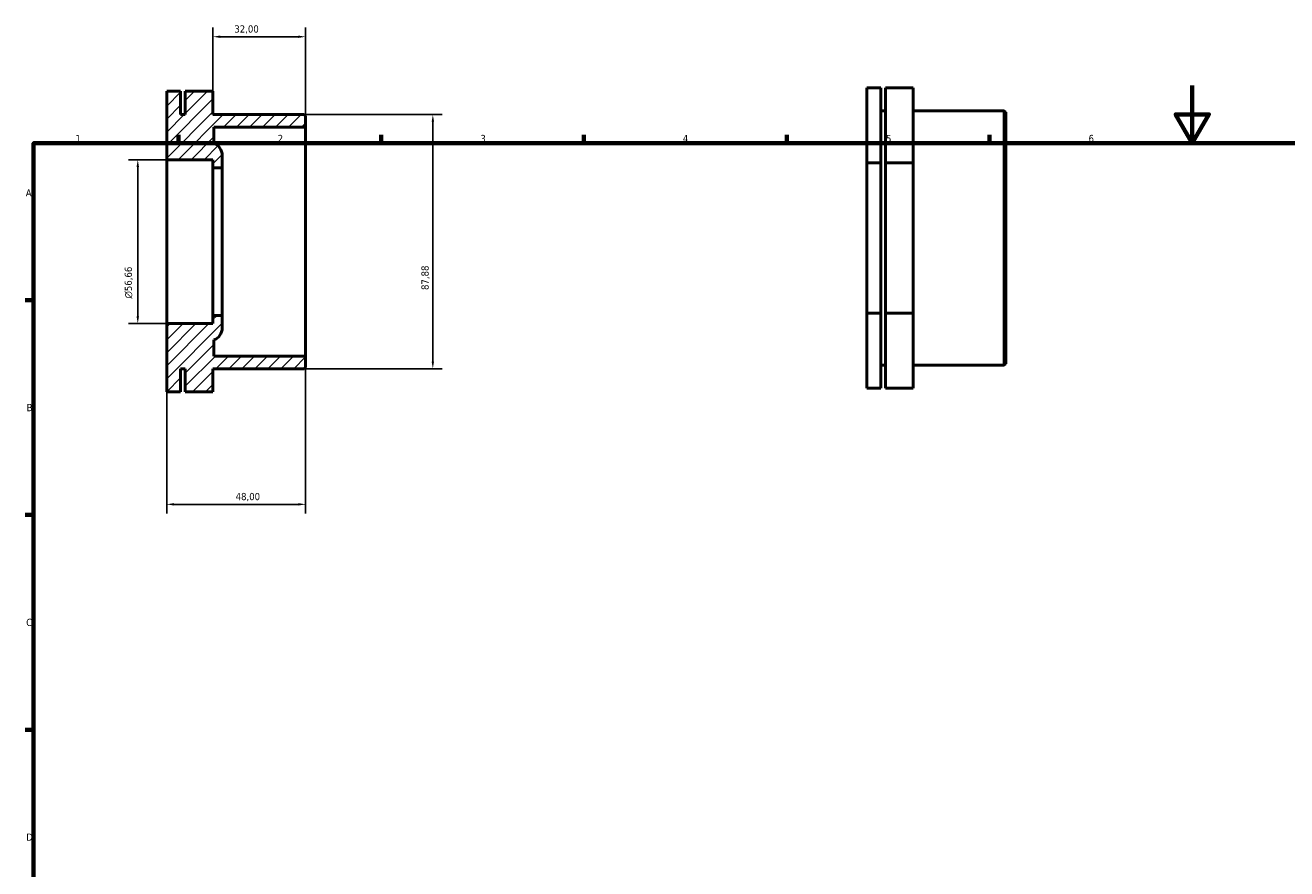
# Model space of a CAD drawing. Header units: millimetres. Extents: x 0 to 906, y -12 to 615.
# Tile 2 of 3: x 17 to 453, y 323 to 615. Entities that reach past the tile are written whole.
import ezdxf

# ---------------------------------------------------------------- set-up
doc = ezdxf.new("R2010")
doc.units = ezdxf.units.MM
for name, color, linetype, lineweight in [('Border (ISO)', 7, 'Continuous', 70), ('Dimension (ISO)', 7, 'Continuous', 25), ('Hatch (ISO)', 7, 'Continuous', 18), ('Visible (ISO)', 7, 'Continuous', 50)]:
    doc.layers.add(name, color=color, linetype=linetype, lineweight=lineweight)
doc.styles.add('Note Text (ISO)', font='tahoma.ttf')
doc.dimstyles.new('Default (ISO)', dxfattribs={"dimtxt": 2.5, "dimasz": 2.5, "dimexe": 3.175, "dimexo": 0, "dimgap": 0.762, "dimtad": 1, "dimrnd": 1e-08, "dimzin": 0, "dimtxsty": 'Note Text (ISO)', "dimcen": 0.09, "dimdle": 10, "dimclrd": 256, "dimclre": 256, "dimclrt": 232, "dimazin": 0, "dimtfac": 1.40208, "dimtmove": 0, "dimatfit": 3, "dimfxl": 1, "dimtolj": 1, "dimtzin": 0, "dimlwd": -1, "dimlwe": -1, "dimarcsym": 0})

# ---------------------------------------------------------------- blocks, each defined once
blk = doc.blocks.new('Borders Default Border')
at = {"layer": 'Border (ISO)'}
for p, q in [((70.08, 574), (70.08, 576.9)), ((140.17, 574), (140.17, 576.9)), ((210.25, 574), (210.25, 576.9)), ((280.33, 574), (280.33, 576.9)), ((350.42, 574), (350.42, 576.9)), ((20, 519.75), (17.1, 519.75)), ((20, 445.5), (17.1, 445.5)), ((20, 371.25), (17.1, 371.25))]:
    blk.add_line(p, q, dxfattribs=at)
at = {"layer": 'Border (ISO)', "flags": 128}
for points in [[(420.5, 594), (420.5, 574), (414.73, 584), (426.27, 584), (420.5, 574)], [(20, 20), (20, 574), (821, 574), (821, 20), (20, 20)]]:
    blk.add_lwpolyline(points, dxfattribs=at)
at = {"layer": 'Border (ISO)', "color": 232, "true_color": 0xca0064, "char_height": 2.5, "attachment_point": 7, "style": 'Note Text (ISO)'}
for s, insert in [('1', (34.48, 574.4)), ('2', (104.37, 574.4)), ('3', (174.43, 574.35)), ('4', (244.42, 574.4)), ('5', (314.64, 574.35)), ('6', (384.66, 574.35)), ('A', (17.29, 555.62)), ('B', (17.59, 481.37)), ('C', (17.43, 407.08)), ('D', (17.43, 332.88))]:
    blk.add_mtext(s, dxfattribs=dict(at, insert=insert))
blk = doc.blocks.new('*D7')
at = {"layer": 'Defpoints', "color": 0, "transparency": 16777216}
for p in [(66, 511.67), (114, 500.45), (114, 449.18)]:
    blk.add_point(p, dxfattribs=at)
at = {"layer": 'Dimension (ISO)', "transparency": 16777216}
for p, q in [((66, 511.67), (66, 446.01)), ((114, 500.45), (114, 446.01)), ((68.5, 449.18), (111.5, 449.18))]:
    blk.add_line(p, q, dxfattribs=at)
for points in [[(68.5, 449.6), (68.5, 448.76), (66, 449.18)], [(111.5, 449.6), (111.5, 448.76), (114, 449.18)]]:
    blk.add_solid(points, dxfattribs=at)
at = {"layer": 'Dimension (ISO)', "color": 232, "true_color": 0xca0064, "transparency": 16777216, "insert": (89.83, 453.12), "char_height": 2.5, "attachment_point": 1, "style": 'Note Text (ISO)'}
blk.add_mtext('\\A1;48,00', dxfattribs=at)
blk = doc.blocks.new('*D9')
at = {"layer": 'Defpoints', "color": 0, "transparency": 16777216}
for p in [(66, 568.33), (56, 511.67), (66, 511.67)]:
    blk.add_point(p, dxfattribs=at)
at = {"layer": 'Dimension (ISO)', "transparency": 16777216}
for p, q in [((66, 568.33), (52.83, 568.33)), ((56, 565.83), (56, 514.17)), ((66, 511.67), (52.83, 511.67))]:
    blk.add_line(p, q, dxfattribs=at)
for points in [[(55.58, 565.83), (56.42, 565.83), (56, 568.33)], [(55.58, 514.17), (56.42, 514.17), (56, 511.67)]]:
    blk.add_solid(points, dxfattribs=at)
at = {"layer": 'Dimension (ISO)', "color": 232, "true_color": 0xca0064, "transparency": 16777216, "insert": (51.48, 520.3), "char_height": 2.5, "attachment_point": 1, "rotation": 90, "style": 'Note Text (ISO)'}
blk.add_mtext('\\A1;\\fAIGDT|b0|i0;\\H2.5000;\\ln\\fTahoma|b0|i0;\\H2.5000;56,66', dxfattribs=at)
blk = doc.blocks.new('*D10')
at = {"layer": 'Defpoints', "color": 0, "transparency": 16777216}
for p in [(113.52, 583.94), (113.52, 496.06), (158, 496.06)]:
    blk.add_point(p, dxfattribs=at)
at = {"layer": 'Dimension (ISO)', "transparency": 16777216}
for p, q in [((113.52, 583.94), (161.18, 583.94)), ((158, 581.44), (158, 498.56)), ((113.52, 496.06), (161.18, 496.06))]:
    blk.add_line(p, q, dxfattribs=at)
for points in [[(157.59, 581.44), (158.42, 581.44), (158, 583.94)], [(157.59, 498.56), (158.42, 498.56), (158, 496.06)]]:
    blk.add_solid(points, dxfattribs=at)
at = {"layer": 'Dimension (ISO)', "color": 232, "true_color": 0xca0064, "transparency": 16777216, "insert": (154.06, 523.28), "char_height": 2.5, "attachment_point": 1, "rotation": 90, "style": 'Note Text (ISO)'}
blk.add_mtext('\\A1;87,88', dxfattribs=at)
blk = doc.blocks.new('*D11')
at = {"layer": 'Defpoints', "color": 0, "transparency": 16777216}
for p in [(82, 610.83), (82, 591.96), (114, 579.55)]:
    blk.add_point(p, dxfattribs=at)
at = {"layer": 'Dimension (ISO)', "transparency": 16777216}
for p, q in [((82, 591.96), (82, 614.01)), ((111.5, 610.83), (84.5, 610.83)), ((114, 579.55), (114, 614.01))]:
    blk.add_line(p, q, dxfattribs=at)
for points in [[(84.5, 611.25), (84.5, 610.42), (82, 610.83)], [(111.5, 611.25), (111.5, 610.42), (114, 610.83)]]:
    blk.add_solid(points, dxfattribs=at)
at = {"layer": 'Dimension (ISO)', "color": 232, "true_color": 0xca0064, "transparency": 16777216, "insert": (89.38, 614.77), "char_height": 2.5, "attachment_point": 1, "style": 'Note Text (ISO)'}
blk.add_mtext('\\A1;32,00', dxfattribs=at)

msp = doc.modelspace()

# ---------------------------------------------------------------- hatches: boundary and pattern name
at = {"layer": 'Hatch (ISO)'}
h = msp.add_hatch(dxfattribs=at)
h.set_pattern_fill('ANSI31', color=256, scale=25.4, style=0)
h.set_pattern_definition([(45, (0, 0), (-2.245064, 2.245064), [])])
edge = h.paths.add_edge_path()
edge.add_line((113.52, 496.058), (114, 496.538))
edge.add_line((114, 496.538), (114, 500.452))
edge.add_line((114, 500.452), (82.32, 500.452))
edge.add_line((82.32, 500.452), (82.32, 506.006))
edge.add_ellipse((80.7, 510.205), major_axis=(1.62, -4.198), ratio=1, start_angle=0, end_angle=68.8998)
edge.add_line((85.2, 510.205), (85.2, 514.505))
edge.add_line((85.2, 514.505), (82, 514.505))
edge.add_line((82, 514.505), (82, 511.672))
edge.add_line((82, 511.672), (66, 511.672))
edge.add_line((66, 511.672), (66, 488.038))
edge.add_line((66, 488.038), (70.8, 488.038))
edge.add_line((70.8, 488.038), (70.8, 496.058))
edge.add_line((70.8, 496.058), (72.4, 496.058))
edge.add_line((72.4, 496.058), (72.4, 488.038))
edge.add_line((72.4, 488.038), (82, 488.038))
edge.add_line((82, 488.038), (82, 496.058))
edge.add_line((82, 496.058), (113.52, 496.058))
edge = h.paths.add_edge_path()
edge.add_line((114, 583.462), (113.52, 583.942))
edge.add_line((113.52, 583.942), (82, 583.942))
edge.add_line((82, 583.942), (82, 591.962))
edge.add_line((82, 591.962), (72.4, 591.962))
edge.add_line((72.4, 591.962), (72.4, 583.942))
edge.add_line((72.4, 583.942), (70.8, 583.942))
edge.add_line((70.8, 583.942), (70.8, 591.962))
edge.add_line((70.8, 591.962), (66, 591.962))
edge.add_line((66, 591.962), (66, 568.328))
edge.add_line((66, 568.328), (82, 568.328))
edge.add_line((82, 568.328), (82, 565.495))
edge.add_line((82, 565.495), (85.2, 565.495))
edge.add_line((85.2, 565.495), (85.2, 569.795))
edge.add_ellipse((80.7, 569.795), major_axis=(4.5, 0), ratio=1, start_angle=0, end_angle=68.8998)
edge.add_line((82.32, 573.994), (82.32, 579.548))
edge.add_line((82.32, 579.548), (114, 579.548))
edge.add_line((114, 579.548), (114, 583.462))

# ---------------------------------------------------------------- linework, layer by layer
at = {"layer": 'Visible (ISO)'}
for p, q in [((312.831, 593.226), (308.031, 593.226)), ((308.031, 593.226), (308.031, 567.245)), ((312.831, 567.245), (312.831, 593.226)), ((324.031, 593.226), (314.431, 593.226)), ((314.431, 593.226), (314.431, 567.245)), ((324.031, 567.245), (324.031, 593.226)), ((70.8, 591.962), (66, 591.962)), ((66, 591.962), (66, 568.328)), ((70.8, 583.942), (70.8, 591.962)), ((82, 591.962), (72.4, 591.962)), ((72.4, 591.962), (72.4, 583.942)), ((82, 583.942), (82, 591.962)), ((312.831, 585.206), (314.431, 585.206)), ((324.031, 585.206), (355.551, 585.206)), ((355.551, 497.322), (355.551, 585.206)), ((356.031, 584.726), (355.551, 585.206)), ((356.031, 584.726), (356.031, 497.802)), ((72.4, 583.942), (70.8, 583.942)), ((113.52, 583.942), (82, 583.942)), ((114, 583.462), (113.52, 583.942)), ((114, 579.548), (114, 583.462)), ((82.32, 573.994), (82.32, 579.548)), ((82.32, 579.548), (114, 579.548)), ((114, 500.452), (114, 579.548)), ((66, 568.328), (82, 568.328)), ((66, 511.672), (66, 568.328)), ((82, 568.328), (82, 565.495)), ((85.2, 565.495), (85.2, 569.795)), ((308.031, 567.245), (308.031, 515.284)), ((312.831, 567.245), (308.031, 567.245)), ((312.831, 515.284), (312.831, 567.245)), ((314.431, 567.245), (314.431, 515.284)), ((324.031, 567.245), (314.431, 567.245)), ((324.031, 515.284), (324.031, 567.245)), ((82, 565.495), (85.2, 565.495)), ((82, 514.505), (82, 565.495)), ((85.2, 514.505), (85.2, 565.495)), ((312.831, 515.284), (308.031, 515.284)), ((308.031, 515.284), (308.031, 489.303)), ((312.831, 489.303), (312.831, 515.284)), ((324.031, 515.284), (314.431, 515.284)), ((314.431, 515.284), (314.431, 489.303)), ((324.031, 489.303), (324.031, 515.284)), ((82, 511.672), (66, 511.672)), ((66, 511.672), (66, 488.038)), ((85.2, 514.505), (82, 514.505)), ((82, 514.505), (82, 511.672)), ((85.2, 510.205), (85.2, 514.505)), ((82.32, 500.452), (82.32, 506.006)), ((114, 500.452), (82.32, 500.452)), ((114, 496.538), (114, 500.452)), ((312.831, 497.322), (314.431, 497.322)), ((324.031, 497.322), (355.551, 497.322)), ((356.031, 497.802), (355.551, 497.322)), ((70.8, 488.038), (70.8, 496.058)), ((70.8, 496.058), (72.4, 496.058)), ((72.4, 496.058), (72.4, 488.038)), ((82, 488.038), (82, 496.058)), ((82, 496.058), (113.52, 496.058)), ((113.52, 496.058), (114, 496.538)), ((312.831, 489.303), (308.031, 489.303)), ((324.031, 489.303), (314.431, 489.303)), ((70.8, 488.038), (66, 488.038)), ((82, 488.038), (72.4, 488.038))]:
    msp.add_line(p, q, dxfattribs=at)
for centre, start, end in [((80.7, 569.795), 0, 68.8998), ((80.7, 510.205), 291.1002, 0)]:
    msp.add_arc(centre, 4.5, start, end, dxfattribs=at)

# ---------------------------------------------------------------- block references
msp.add_blockref('Borders Default Border', (0, 0))

# ---------------------------------------------------------------- dimensions: what is measured, and where the dimension line sits
at = {"layer": 'Dimension (ISO)'}
for base, p1, p2, angle, picture, middle in [((82, 610.833), (114, 579.548), (82, 591.962), 180, '*D11', (93.5, 610.833)), ((158.004, 496.058), (113.52, 583.942), (113.52, 496.058), 90, '*D10', (158.004, 527.427)), ((114, 449.181), (66, 511.672), (114, 500.452), 180, '*D7', (94, 449.181))]:
    dim = msp.add_linear_dim(base=base, p1=p1, p2=p2, angle=angle, dimstyle='Default (ISO)', override={"dimdec": 2, "dimtp": 0, "dimtm": 0, "dimtdec": 2, "dimtofl": 0, "dimatfit": 1}, dxfattribs=at)
    dim.commit()
    dim.dimension.update_dxf_attribs({"geometry": picture, "text_midpoint": middle, "dimtype": 160})
dim = msp.add_linear_dim(base=(56, 511.672), p1=(66, 568.328), p2=(66, 511.672), angle=90, text='\\fAIGDT|b0|i0;\\H2.5000;\\ln\\fTahoma|b0|i0;\\H2.5000;<>', dimstyle='Default (ISO)', override={"dimdec": 2, "dimtp": 0, "dimtm": 0, "dimtdec": 2, "dimtofl": 0, "dimatfit": 1}, dxfattribs=at)
dim.commit()
dim.dimension.update_dxf_attribs({"geometry": '*D9', "text_midpoint": (56, 525.865), "dimtype": 160})

doc.saveas('drawing.dxf')
